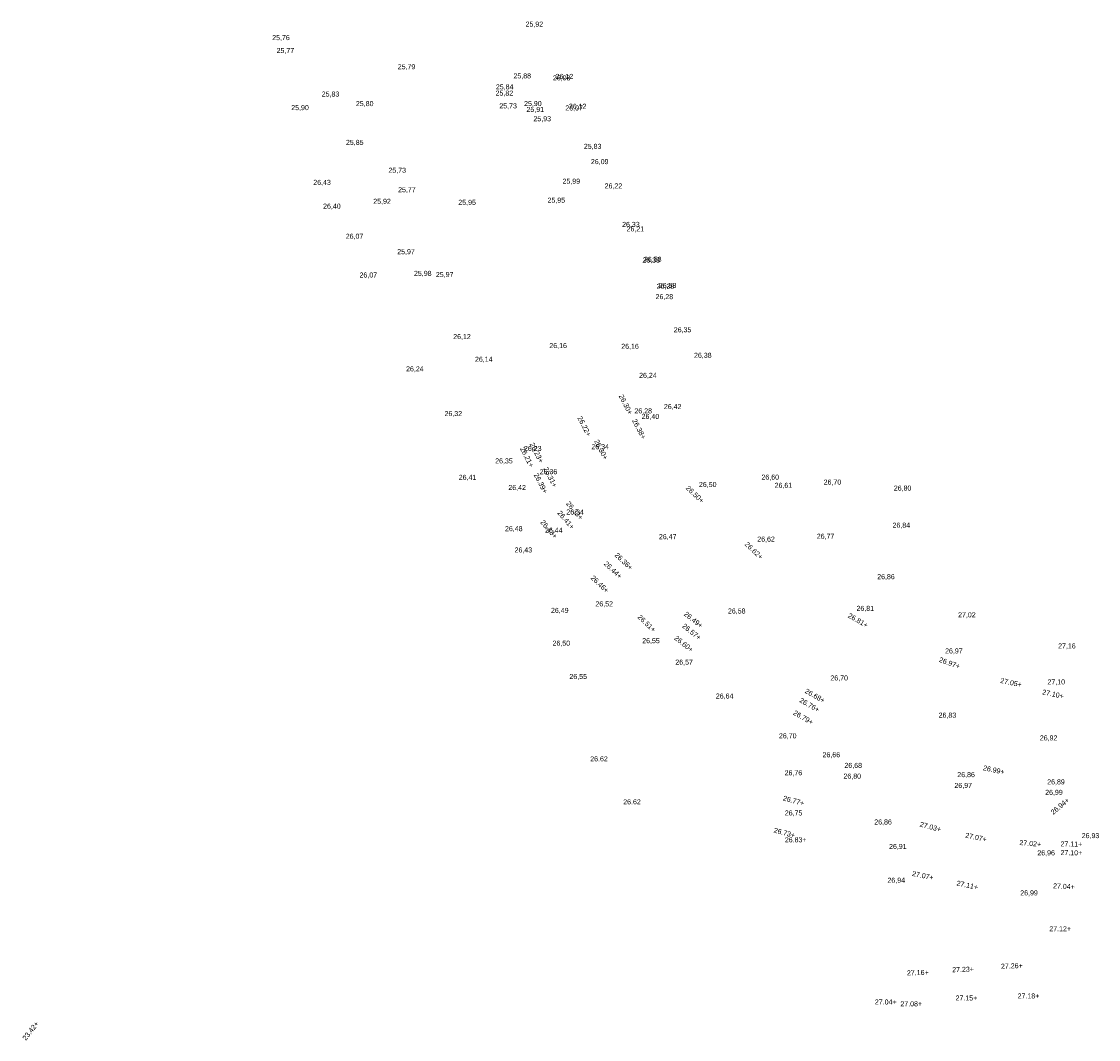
# Model space of a CAD drawing. Header units: metres. Extents: x 197719 to 197982, y 354060 to 354639.
# Tile 1 of 10: x 197811 to 197888, y 354060 to 354133. Entities that reach past the tile are written whole.
import ezdxf

# ---------------------------------------------------------------- set-up
doc = ezdxf.new("R2010")
doc.units = ezdxf.units.M
doc.layers.add('B-WE-VH-HOOGTE_BESTAAND-T', color=252, linetype='Continuous', lineweight=18)
doc.layers.add('N-WE-VH-HOOGTE_NIEUW-T', color=7, linetype='Continuous', lineweight=18)
doc.styles.add('NLCS_ISO', font='arial.ttf')

msp = doc.modelspace()

# ---------------------------------------------------------------- texts
at = {"layer": 'B-WE-VH-HOOGTE_BESTAAND-T', "style": 'NLCS_ISO'}
for s, p in [('25,92', (197847.046, 354132.352, 25.92)), ('25,76', (197828.913, 354131.387, 25.762)), ('25,77', (197829.231, 354130.463, 25.769)), ('25,79', (197837.897, 354129.303, 25.785)), ('25,88', (197846.181, 354128.649, 25.875)), ('25,84', (197844.921, 354127.861, 25.838)), ('26,08', (197849.002, 354128.505, 26.078)), ('26,12', (197849.198, 354128.61, 26.119)), ('25,83', (197832.457, 354127.345, 25.827)), ('25,82', (197844.903, 354127.414, 25.817)), ('25,90', (197830.276, 354126.373, 25.898)), ('25,80', (197834.904, 354126.662, 25.805)), ('25,73', (197845.169, 354126.501, 25.73)), ('25,90', (197846.941, 354126.667, 25.898)), ('26,07', (197849.895, 354126.349, 26.065)), ('26,12', (197850.149, 354126.471, 26.119)), ('25,91', (197847.111, 354126.243, 25.91)), ('25,93', (197847.61, 354125.579, 25.933)), ('25,85', (197834.193, 354123.885, 25.847)), ('25,83', (197851.217, 354123.601, 25.83)), ('26,09', (197851.724, 354122.508, 26.09)), ('25,73', (197837.231, 354121.89, 25.735)), ('26,43', (197831.853, 354121.023, 26.43)), ('25,99', (197849.69, 354121.106, 25.994)), ('25,77', (197837.924, 354120.497, 25.773)), ('26,22', (197852.707, 354120.769, 26.219)), ('25,92', (197836.147, 354119.667, 25.918)), ('25,95', (197842.237, 354119.592, 25.952)), ('25,95', (197848.618, 354119.747, 25.952)), ('26,40', (197832.555, 354119.317, 26.4)), ('26,33', (197853.956, 354118.013, 26.331)), ('26,07', (197834.177, 354117.163, 26.068)), ('26,21', (197854.275, 354117.691, 26.214)), ('25,97', (197837.862, 354116.059, 25.968)), ('26,38', (197855.411, 354115.46, 26.378)), ('26,58', (197855.52, 354115.513, 26.58)), ('26,07', (197835.162, 354114.39, 26.065)), ('25,98', (197839.061, 354114.506, 25.975)), ('25,97', (197840.629, 354114.423, 25.974)), ('26,38', (197856.424, 354113.582, 26.377)), ('26,58', (197856.58, 354113.644, 26.579)), ('26,28', (197856.35, 354112.84, 26.276)), ('26,35', (197857.652, 354110.468, 26.347)), ('26,12', (197841.869, 354109.981, 26.121)), ('26,16', (197848.749, 354109.335, 26.165)), ('26,16', (197853.896, 354109.284, 26.158)), ('26,16', (197853.896, 354109.284, 26.158)), ('26,38', (197859.104, 354108.641, 26.381)), ('26,38', (197859.104, 354108.641, 26.381)), ('26,14', (197843.428, 354108.358, 26.142)), ('26,24', (197838.494, 354107.67, 26.236)), ('26,24', (197855.174, 354107.205, 26.244)), ('26,42', (197856.946, 354104.971, 26.424)), ('26,32', (197841.247, 354104.468, 26.32)), ('26,28', (197854.838, 354104.662, 26.28)), ('26,40', (197855.353, 354104.262, 26.403)), ('26,23', (197846.934, 354101.969, 26.235)), ('26,34', (197851.758, 354102.096, 26.345)), ('26,35', (197844.872, 354101.079, 26.348)), ('26,36', (197848.056, 354100.304, 26.36)), ('26,41', (197842.263, 354099.901, 26.408)), ('26,50', (197859.454, 354099.39, 26.496)), ('26,60', (197863.931, 354099.916, 26.597)), ('26,70', (197868.382, 354099.56, 26.698)), ('26,42', (197845.815, 354099.173, 26.419)), ('26,61', (197864.872, 354099.331, 26.607)), ('26,80', (197873.401, 354099.131, 26.803)), ('26,34', (197849.962, 354097.418, 26.338)), ('26,34', (197849.962, 354097.418, 26.338)), ('26,84', (197873.311, 354096.475, 26.842)), ('26,48', (197845.575, 354096.226, 26.475)), ('26,44', (197848.44, 354096.119, 26.441)), ('26,47', (197856.591, 354095.654, 26.474)), ('26,77', (197867.888, 354095.686, 26.765)), ('26,62', (197863.63, 354095.478, 26.616)), ('26,43', (197846.259, 354094.702, 26.427)), ('26,86', (197872.213, 354092.789, 26.862)), ('26,49', (197848.866, 354090.376, 26.492)), ('26,52', (197852.047, 354090.842, 26.525)), ('26,58', (197861.531, 354090.33, 26.583)), ('26,81', (197870.731, 354090.52, 26.811)), ('27,02', (197878.003, 354090.06, 27.02)), ('26,50', (197848.977, 354088.028, 26.504)), ('26,55', (197855.395, 354088.208, 26.553)), ('27,16', (197885.162, 354087.829, 27.159)), ('26,97', (197877.072, 354087.471, 26.974)), ('26,57', (197857.764, 354086.667, 26.575)), ('26,55', (197850.185, 354085.643, 26.547)), ('26,70', (197868.864, 354085.538, 26.703)), ('27,10', (197884.4, 354085.256, 27.098)), ('26,64', (197860.663, 354084.242, 26.639)), ('26,83', (197876.611, 354082.872, 26.83)), ('26,70', (197865.18, 354081.396, 26.697)), ('26,92', (197883.851, 354081.244, 26.922)), ('26,66', (197868.3, 354080.039, 26.656)), ('26,76', (197865.589, 354078.747, 26.756)), ('26,68', (197869.867, 354079.278, 26.681)), ('26,86', (197877.946, 354078.614, 26.861)), ('26,80', (197869.8, 354078.508, 26.805)), ('26,80', (197869.8, 354078.508, 26.805)), ('26,97', (197877.741, 354077.842, 26.969)), ('26,89', (197884.381, 354078.096, 26.892)), ('26,99', (197884.235, 354077.347, 26.988)), ('26,75', (197865.598, 354075.871, 26.75)), ('26,86', (197872.004, 354075.224, 26.861)), ('26,93', (197886.85, 354074.248, 26.927)), ('26,91', (197873.061, 354073.474, 26.912)), ('26,96', (197883.674, 354073.015, 26.957)), ('26,94', (197872.949, 354071.054, 26.944)), ('26,99', (197882.452, 354070.147, 26.991))]:
    msp.add_text(s, height=0.36, dxfattribs=at).set_placement(p)
at = {"layer": 'B-WE-VH-HOOGTE_BESTAAND-T', "color": 252, "style": 'NLCS_ISO'}
for s, p in [('26.62', (197851.673, 354079.748, 27.087)), ('26.62', (197854.034, 354076.67, 27.087)), ('26.83+', (197865.602, 354073.948, 53.912)), ('27.12+', (197884.533, 354067.581, 54.213)), ('27.15+', (197877.823, 354062.624, 27.087)), ('27.18+', (197882.265, 354062.769, 27.087)), ('27.04+', (197872.045, 354062.336, 27.087)), ('27.08+', (197873.873, 354062.207, 27.087))]:
    msp.add_text(s, height=0.36, dxfattribs=at).set_placement(p)
at = {"layer": 'B-WE-VH-HOOGTE_BESTAAND-T', "char_height": 0.36, "width": 1.55998, "attachment_point": 8, "rotation": 297.29141, "style": 'NLCS_ISO'}
for s, insert in [('26.30+', (197854.053, 354105.214)), ('26.22+', (197851.091, 354103.653)), ('26.23+', (197847.679, 354101.757, 26.156))]:
    msp.add_mtext(s, dxfattribs=dict(at, insert=insert))
at = {"layer": 'N-WE-VH-HOOGTE_NIEUW-T', "char_height": 0.36, "width": 1.55998, "attachment_point": 8, "style": 'NLCS_ISO'}
for s, insert, rotation in [('26.38+', (197855.006, 354103.456), 297.29141), ('26.30+', (197852.294, 354101.985), 297.29141), ('26.21+', (197846.983, 354101.445), 297.29141), ('26.31+', (197848.66, 354100.014), 297.29141), ('26.39+', (197847.97, 354099.574), 297.29141), ('26.50+', (197859.044, 354098.733), 316.67303), ('26.33+', (197850.421, 354097.588), 310.65817), ('26.41+', (197849.797, 354096.92), 310.65817), ('26.43+', (197848.581, 354096.249, 26.325), 310.65817), ('26.62+', (197863.26, 354094.708), 316.67303), ('26.36+', (197853.95, 354093.933), 316.67303), ('26.44+', (197853.178, 354093.318), 316.67303), ('26.46+', (197852.234, 354092.308), 316.67303), ('26.49+', (197858.944, 354089.739), 321.40497), ('26.51+', (197855.586, 354089.496, -0.059), 316.67303), ('26.81+', (197870.751, 354089.682), 330.15078), ('26.57+', (197858.821, 354088.881), 321.40497), ('26.60+', (197858.26, 354088.017), 321.40497), ('26.97+', (197877.332, 354086.614), 340.14912), ('27.05+', (197881.756, 354085.205), 347.95928), ('26.76+', (197867.281, 354083.626), 330.15078), ('26.68+', (197867.667, 354084.284), 330.15078), ('27.10+', (197884.758, 354084.382), 347.95928), ('26.79+', (197866.83, 354082.725), 330.15078), ('26.99+', (197880.521, 354078.953), 347.95928), ('26.77+', (197866.188, 354076.751), 345.1023), ('26.94+', (197885.416, 354076.396), 39.70439), ('26.73+', (197865.524, 354074.453), 345.1023), ('27.03+', (197875.978, 354074.88), 345.1023), ('27.07+', (197879.25, 354074.126), 347.95928), ('27.02+', (197883.154, 354073.688), 355.17809), ('27.11+', (197886.108, 354073.65), 359.43442), ('27.10+', (197886.108, 354073.02), 359.43442), ('27.07+', (197875.445, 354071.385), 347.95928), ('27.11+', (197878.627, 354070.706), 347.95928), ('27.04+', (197885.568, 354070.612), 357.19401), ('27.23+', (197878.363, 354064.665), 1.84475), ('27.26+', (197881.855, 354064.913), 1.84475), ('27.16+', (197875.122, 354064.434), 1.84475), ('23.42+', (197811.767, 354060.335), 51.87424)]:
    msp.add_mtext(s, dxfattribs=dict(at, insert=insert, rotation=rotation))

doc.saveas('drawing.dxf')
